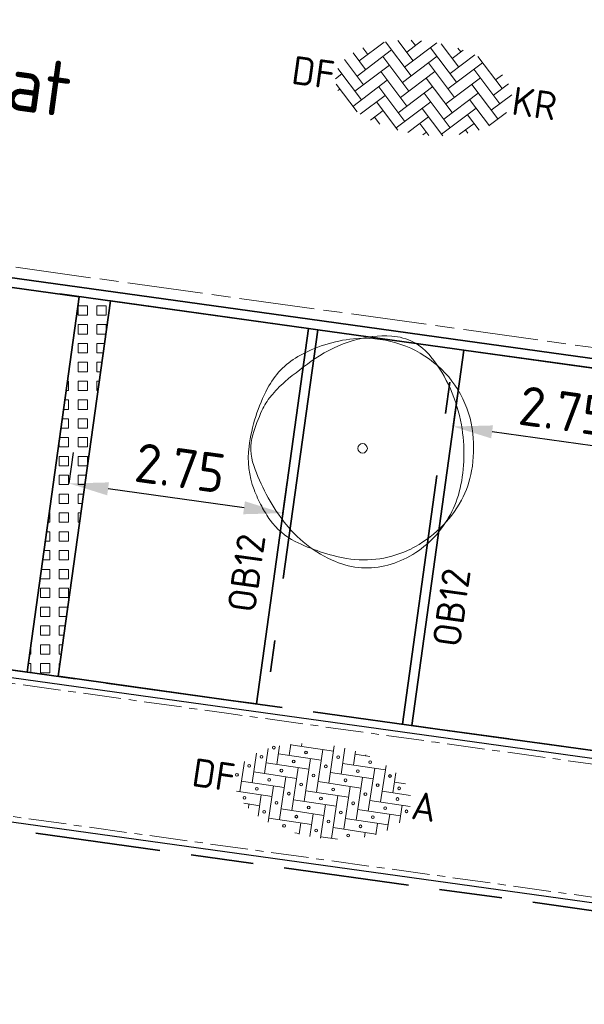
# Model space of a CAD drawing. Header units: metres. Extents: x 167072 to 168585, y 462393 to 462997.
# Tile 31 of 95: x 167581 to 167588, y 462579 to 462591. Entities that reach past the tile are written whole.
import ezdxf
from ezdxf.enums import TextEntityAlignment as Align

# ---------------------------------------------------------------- set-up
doc = ezdxf.new("R2010")
doc.units = ezdxf.units.M
doc.header["$LTSCALE"] = 0.2
for name, pattern in [('ACAD_ISO04W100', [30, 24, -3, 0, -3]), ('ACAD_ISO08W100', [36, 24, -3, 6, -3]), ('VH-OPSLUITBAND_100X200', [16, 8, -2, 4, -2]), ('VH-OPSLUITBAND_120X250', [26, 16, -4, 2, -4])]:
    doc.linetypes.add(name, pattern=pattern)
doc.layers.get('0').update_dxf_attribs({"lineweight": 25})
for name, color, linetype, lineweight in [('N-WE-GR-BOOM_2e_grootte-S', 252, 'Continuous', 9), ('N-WE-OG-BEBOUWING_STRAATNAAM-T35', 50, 'Continuous', 35), ('N-WE-VH-KANTOPSLUITING-T18', 10, 'Continuous', 18), ('N-WE-VH-KANTOPSLUITING_OPSLUITBAND_100X200-G', 150, 'VH-OPSLUITBAND_100X200', 35), ('N-WE-VH-KANTOPSLUITING_OPSLUITBAND_120X250-G', 150, 'VH-OPSLUITBAND_120X250', 35), ('N-WE-VH-KANTOPSLUITING_VOORKANTBAND_OB_100x200-G', 2, 'Continuous', 25), ('N-WE-VH-KANTOPSLUITING_VOORKANTBAND_OB_120x250-G', 3, 'Continuous', 35), ('N-WE-VH-KANTVERHARDING_BSS_LANGS_BAND_DUBBELE_STREKLAAG-G', 10, 'ACAD_ISO08W100', 18), ('N-WE-VH-KANTVERHARDING_SBS_A_ENKELE_STREKLAAG-G', 10, 'ACAD_ISO04W100', 13), ('N-WE-VH-VERHARDING_BETONSTRAATSTEEN-S', 11, 'Continuous', 13), ('N-WE-VH-VERHARDING_GRASPLAAT-G', 70, 'Continuous', 35), ('N-WE-VH-VERHARDING_STRAATBAKSTEEN-S', 11, 'Continuous', 13), ('N-WE-VH-VERHARDING_TEGEL_GRAS-A', 72, 'Continuous', 9), ('N-WE-VH-VERHARDING_TEGEL_GRAS_VAKMARKERING-G', 70, 'Continuous', 20), ('TB63_BOOM', 252, 'Continuous', 9)]:
    doc.layers.add(name, color=color, linetype=linetype, lineweight=lineweight)
doc.layers.add('TM00_MAATVOERING', color=1, linetype='Continuous')
doc.styles.add('NLCS-ISO', font='NLCS-ISO.ttf')
doc.styles.add('NLCS-ISO-M200-T18', font='NLCS-ISO.ttf', dxfattribs={"height": 0.36})
doc.styles.add('NLCS-ISO-M200-T25', font='NLCS-ISO.ttf', dxfattribs={"height": 0.5})
doc.styles.add('NLCS-ISO-M200-T35', font='NLCS-ISO.ttf', dxfattribs={"height": 0.7})
doc.dimstyles.new('NLCS-M200-T25-PIJL_L2_H1', dxfattribs={"dimscale": 0.2, "dimtxt": 2.5, "dimasz": 2.5, "dimexe": 2, "dimexo": 2, "dimgap": 0.7, "dimtad": 1, "dimzin": 0, "dimdsep": 46, "dimtxsty": 'NLCS-ISO-M200-T25', "dimcen": 0, "dimdle": 2, "dimclrd": 256, "dimclre": 256, "dimclrt": 256, "dimadec": 1, "dimazin": 0, "dimtfac": 1, "dimtdec": 3, "dimtofl": 0, "dimtmove": 0, "dimatfit": 3, "dimfxl": 2, "dimfxlon": 1, "dimtfillclr": 256, "dimtolj": 1, "dimtzin": 0, "dimlwd": -1, "dimlwe": -1, "dimarcsym": 0})

# ---------------------------------------------------------------- blocks, each defined once
blk = doc.blocks.new('SVH-BSS_DIKFORMAAT_KEPER-SO')
at = {"ltscale": 0.1}
for p, q in [((-4.314, 1.141), (-2.904, 2.552)), ((-2.823, 2.577), (-0.899, 0.653)), ((-2.043, 2.772), (-0.899, 1.629)), ((-1.387, 1.141), (0.436, 2.964)), ((-1.387, 2.117), (-0.545, 2.959)), ((-1.2, 2.905), (-0.899, 2.605)), ((0.077, 2.605), (2.028, 0.653)), ((0.707, 2.95), (2.028, 1.629)), ((1.54, 2.117), (2.169, 2.746)), ((1.54, 1.141), (2.94, 2.54)), ((1.817, 2.815), (2.028, 2.605)), ((-4.314, 0.165), (-2.363, 2.117)), ((-4.194, 1.996), (-3.827, 1.629)), ((-1.387, 0.165), (0.565, 2.117)), ((1.54, 0.165), (3.492, 2.117)), ((3.133, 2.475), (4.956, 0.653)), ((-4.771, 1.598), (-3.827, 0.653)), ((-2.851, 1.629), (-0.899, -0.323)), ((0.077, 1.629), (2.028, -0.323)), ((3.004, 1.629), (4.956, -0.323)), ((4.468, 1.141), (4.854, 1.527)), ((-5.254, 1.104), (-3.827, -0.323)), ((-4.314, -0.811), (-2.363, 1.141)), ((-2.851, 0.653), (-0.899, -1.299)), ((-1.387, -0.811), (0.565, 1.141)), ((0.077, 0.653), (2.028, -1.299)), ((1.54, -0.811), (3.492, 1.141)), ((3.004, 0.653), (4.956, -1.299)), ((4.468, 0.165), (5.318, 1.015)), ((-5.646, -0.191), (-5.29, 0.165)), ((-5.589, 0.464), (-3.827, -1.299)), ((-4.314, -1.787), (-2.363, 0.165)), ((-1.387, -1.787), (0.565, 0.165)), ((1.54, -1.787), (3.492, 0.165)), ((4.468, -0.811), (5.621, 0.342)), ((-5.566, -0.535), (-3.997, -2.104)), ((-2.851, -0.323), (-0.899, -2.275)), ((0.077, -0.323), (2.028, -2.275)), ((3.004, -0.323), (4.49, -1.809)), ((-5.388, -0.908), (-5.29, -0.811)), ((-3.769, -2.217), (-2.363, -0.811)), ((-1.387, -2.762), (0.565, -0.811)), ((1.54, -2.762), (3.492, -0.811)), ((4.468, -1.787), (5.444, -0.811)), ((-3.073, -2.496), (-2.363, -1.787)), ((-2.851, -1.299), (-1.25, -2.899)), ((-0.605, -2.956), (0.565, -1.787)), ((0.077, -1.299), (1.626, -2.848)), ((2.653, -2.626), (3.492, -1.787)), ((3.004, -1.299), (3.873, -2.167)), ((-2.851, -2.275), (-2.444, -2.681)), ((0.077, -2.275), (0.749, -2.947)), ((3.004, -2.275), (3.186, -2.457)), ((0.36, -2.967), (0.565, -2.762))]:
    blk.add_line(p, q, dxfattribs=at)
at = {"style": 'NLCS-ISO'}
blk.add_attdef('FORMAAT', text='', height=1.8, dxfattribs=at).set_placement((-5.746, 0), align=Align.MIDDLE_RIGHT)
blk.add_attdef('KLEUR', text='', height=1.8, dxfattribs=at).set_placement((5.721, 0), align=Align.MIDDLE_LEFT)
at = {"style": 'NLCS-ISO', "flags": 1}
blk.add_attdef('FUNCTIE', text='', height=1.8, dxfattribs=at).set_placement((0.116, -3.585), align=Align.MIDDLE_CENTER)
blk = doc.blocks.new('SVH-SBS_DIKFORMAAT_ELLEBOOG-SO')
at = {"ltscale": 0.1}
for p, q in [((-2.07, 2.59), (-2.07, 1.38)), ((-1.38, 2.799), (-1.38, 2.07)), ((-1.38, 2.76), (1.38, 2.76)), ((-0.69, 2.946), (-0.69, 2.76)), ((0.69, 2.76), (0.69, 0)), ((1.38, 3.093), (1.38, 0.69)), ((2.07, 3.053), (2.07, 1.38)), ((2.76, 2.965), (2.76, 2.07)), ((2.76, 2.76), (3.709, 2.76)), ((3.45, 2.827), (3.45, 2.76)), ((-3.45, 1.898), (-3.45, 0)), ((-2.76, 2.302), (-2.76, 0.69)), ((-2.07, 2.07), (0.69, 2.07)), ((0, 2.07), (0, -0.69)), ((2.07, 2.07), (4.83, 2.07)), ((4.14, 2.07), (4.14, -0.69)), ((4.83, 2.356), (4.83, 0)), ((5.52, 1.975), (5.52, 0.69)), ((-4.14, 1.257), (-4.14, -0.69)), ((-2.76, 1.38), (0, 1.38)), ((-0.69, 1.38), (-0.69, -1.38)), ((1.38, 1.38), (4.14, 1.38)), ((3.45, 1.38), (3.45, -1.38)), ((5.52, 1.38), (6.22, 1.38)), ((6.21, 1.392), (6.21, 1.38)), ((-3.45, 0.69), (-0.69, 0.69)), ((-1.38, 0.69), (-1.38, -2.07)), ((0.69, 0.69), (3.45, 0.69)), ((2.76, 0.69), (2.76, -2.07)), ((4.83, 0.69), (6.646, 0.69)), ((-4.14, 0), (-1.38, 0)), ((0, 0), (2.76, 0)), ((4.14, 0), (6.745, 0)), ((-2.07, 0), (-2.07, -2.341)), ((2.07, 0), (2.07, -2.76)), ((6.21, 0), (6.21, -1.143)), ((-4.35, -0.69), (-2.07, -0.69)), ((-2.76, -0.69), (-2.76, -2.053)), ((-0.69, -0.69), (2.07, -0.69)), ((1.38, -0.69), (1.38, -2.845)), ((3.45, -0.69), (6.21, -0.69)), ((5.52, -0.69), (5.52, -1.726)), ((-3.789, -1.38), (-2.76, -1.38)), ((-3.45, -1.38), (-3.45, -1.649)), ((-1.38, -1.38), (1.38, -1.38)), ((0.69, -1.38), (0.69, -2.841)), ((2.76, -1.38), (5.52, -1.38)), ((4.83, -1.38), (4.83, -2.107)), ((-2.07, -2.07), (0.69, -2.07)), ((0, -2.07), (0, -2.793)), ((2.07, -2.07), (4.83, -2.07)), ((4.14, -2.07), (4.14, -2.38)), ((-0.278, -2.76), (0, -2.76)), ((1.38, -2.76), (2.461, -2.76))]:
    blk.add_line(p, q, dxfattribs=at)
for centre in [(-2.415, 2.415), (-0.345, 2.415), (1.725, 2.415), (3.795, 2.415), (-3.105, 1.725), (-1.035, 1.725), (1.035, 1.725), (3.105, 1.725), (5.175, 1.725), (-3.795, 1.035), (-1.725, 1.035), (0.345, 1.035), (2.415, 1.035), (4.485, 1.035), (5.865, 1.035), (-4.485, 0.345), (-2.415, 0.345), (-0.345, 0.345), (1.725, 0.345), (3.795, 0.345), (5.865, 0.345), (-3.105, -0.345), (-1.035, -0.345), (1.035, -0.345), (3.105, -0.345), (5.175, -0.345), (6.555, -0.345), (-3.795, -1.035), (-1.725, -1.035), (0.345, -1.035), (2.415, -1.035), (4.485, -1.035), (-2.415, -1.725), (-0.345, -1.725), (1.725, -1.725), (3.795, -1.725), (-1.035, -2.415), (1.035, -2.415), (3.105, -2.415)]:
    blk.add_circle(centre, 0.0881, dxfattribs=at)
at = {"style": 'NLCS-ISO'}
blk.add_attdef('FORMAAT', text='', height=1.8, dxfattribs=at).set_placement((-4.59, 0.124), align=Align.MIDDLE_RIGHT)
blk.add_attdef('KLEUR', text='', height=1.8, dxfattribs=at).set_placement((6.845, 0.124), align=Align.MIDDLE_LEFT)
at = {"style": 'NLCS-ISO', "flags": 1}
blk.add_attdef('FUNCTIE', text='', height=1.8, dxfattribs=at).set_placement((0.116, -3.585), align=Align.MIDDLE_CENTER)
blk = doc.blocks.new('SB-BOOM19')
at = {"layer": 'TB63_BOOM', "linetype": 'Continuous'}
blk.add_circle((0, 0), 0.02, dxfattribs=at)
for centre, radius, start, end in [((0.0203, -0.1229), 0.5914, 95.7743, 119.9478), ((0.095, -0.0002), 0.4778, 86.5891, 106.3683), ((0.0083, -0.0042), 0.472, 51.5393, 95.7734), ((0.1097, 0.2471), 0.2301, 38.2099, 86.5855), ((0.1213, -0.0898), 0.5712, 106.3689, 124.4478), ((-0.108, 0.0998), 0.3344, 119.9475, 152.2845), ((0.6931, -0.9235), 1.5821, 124.4458, 130.3031), ((-0.22, -0.0124), 0.6496, 9.9831, 38.21), ((0.0238, 0.0153), 0.4471, 6.0223, 51.5393), ((0.2555, -0.0912), 0.745, 152.2851, 172.4004), ((-0.0365, -0.0633), 0.4542, 130.3005, 141.2454), ((-0.1609, 0.0365), 0.2946, 141.2444, 154.9906), ((0.2238, -0.1429), 0.7191, 154.9924, 163.7785), ((-0.2932, -0.0253), 0.724, 358.8883, 9.9834), ((-0.2601, -0.0021), 0.2152, 163.7797, 199.3828), ((-0.1026, 0.002), 0.5742, 350.2301, 6.0232), ((-0.1145, -0.0418), 0.3717, 172.3996, 201.0285), ((-0.2055, -0.027), 0.6362, 347.0493, 358.8877), ((0.3603, 0.2161), 0.8728, 199.3819, 216.8466), ((0.0664, -0.0271), 0.4027, 331.3474, 350.2303), ((0.1533, 0.0611), 0.6586, 201.0235, 207.8216), ((-0.0266, -0.0682), 0.4527, 316.7622, 347.0499), ((0.0174, -0.0107), 0.5049, 207.8204, 215.5805), ((-0.0186, 0.0194), 0.4996, 296.8801, 331.348), ((-0.1565, -0.1351), 0.2911, 215.5851, 243.3801), ((0.0953, 0.0175), 0.5417, 216.8467, 247.0462), ((0.0673, 0.3116), 0.7907, 243.3844, 260.1468), ((-0.0043, -0.0892), 0.4221, 285.3686, 316.7631), ((0.0075, -0.0323), 0.4417, 260.1457, 296.8807), ((0.0171, -0.1671), 0.3412, 247.0472, 285.3699)]:
    blk.add_arc(centre, radius, start, end, dxfattribs=at)
blk = doc.blocks.new('BOOM RODOR')
at = {"layer": 'TB63_BOOM', "xscale": 3, "yscale": 3}
blk.add_blockref('SB-BOOM19', (0, 0), dxfattribs=at)
blk = doc.blocks.new('*D697')
at = {"layer": 'Defpoints', "color": 0, "transparency": 16777216}
for p in [(167586.465, 462586.101), (167586.465, 462586.101), (167589.189, 462585.723)]:
    blk.add_point(p, dxfattribs=at)
at = {"layer": 'TM00_MAATVOERING', "transparency": 16777216}
for p, q in [((167586.465, 462586.101), (167586.52, 462586.497)), ((167588.694, 462585.792), (167586.96, 462586.032)), ((167589.189, 462585.723), (167589.244, 462586.119))]:
    blk.add_line(p, q, dxfattribs=at)
for points in [[(167586.972, 462586.115), (167586.949, 462585.95), (167586.465, 462586.101)], [(167588.705, 462585.874), (167588.682, 462585.709), (167589.189, 462585.723)]]:
    blk.add_solid(points, dxfattribs=at)
at = {"layer": 'TM00_MAATVOERING', "transparency": 16777216, "insert": (167587.881, 462586.298), "char_height": 0.5, "attachment_point": 5, "rotation": 352.0928, "style": 'NLCS-ISO-M200-T25'}
blk.add_mtext('\\A1;2.75', dxfattribs=at)
blk = doc.blocks.new('*D698')
at = {"layer": 'Defpoints', "color": 0, "transparency": 16777216}
for p in [(167581.563, 462585.336), (167581.569, 462585.375), (167584.287, 462584.958)]:
    blk.add_point(p, dxfattribs=at)
at = {"layer": 'TM00_MAATVOERING', "transparency": 16777216}
for p, q in [((167581.569, 462585.375), (167581.624, 462585.771)), ((167583.797, 462585.066), (167582.064, 462585.306)), ((167584.292, 462584.997), (167584.347, 462585.393))]:
    blk.add_line(p, q, dxfattribs=at)
for points in [[(167582.075, 462585.389), (167582.052, 462585.224), (167581.569, 462585.375)], [(167583.809, 462585.148), (167583.786, 462584.983), (167584.292, 462584.997)]]:
    blk.add_solid(points, dxfattribs=at)
at = {"layer": 'TM00_MAATVOERING', "transparency": 16777216, "insert": (167582.984, 462585.572), "char_height": 0.5, "attachment_point": 5, "rotation": 352.0928, "style": 'NLCS-ISO-M200-T25'}
blk.add_mtext('\\A1;2.75', dxfattribs=at)

msp = doc.modelspace()

# ---------------------------------------------------------------- hatches: boundary and pattern name
at = {"layer": 'N-WE-VH-VERHARDING_TEGEL_GRAS-A'}
h = msp.add_hatch(dxfattribs=at)
h.set_pattern_fill('AVH-GRASTEGEL', color=256, scale=0.3, pattern_type=2)
h.set_pattern_definition([(0, (0, 0), (0, 0.12), [0.12, -0.12]), (90, (0, 0), (-0.12, 7e-18), [0.12, -0.12])])
h.paths.add_polyline_path([(167582.094, 462587.701), (167581.429, 462582.917), (167581.033, 462582.972), (167581.697, 462587.756)])

# ---------------------------------------------------------------- linework, layer by layer
at = {"layer": 'N-WE-VH-KANTOPSLUITING_OPSLUITBAND_100X200-G', "flags": 128}
for points in [[(167552.614, 462584.879), (167595.03, 462578.988), (167596.998, 462586.151), (167597.321, 462587.62), (167598.56, 462598.68), (167563.379, 462603.566)], [(167596.013, 462596.691), (167595.377, 462592.115), (167593.86, 462581.19), (167586.263, 462582.245)], [(167583.628, 462582.611), (167558.994, 462586.033)], [(167586.263, 462582.245), (167583.628, 462582.611)]]:
    msp.add_lwpolyline(points, dxfattribs=at)
at = {"layer": 'N-WE-VH-KANTOPSLUITING_OPSLUITBAND_120X250-G'}
msp.add_lwpolyline([(167594.524, 462585.974), (167586.6, 462587.075), (167586.481, 462587.091), (167584.738, 462587.334), (167584.619, 462587.35), (167559.362, 462590.858), (167557.625, 462591.099, 0.392958), (167553.298, 462588.069), (167548.636, 462566.316), (167548.519, 462566.347)], format="xyb", dxfattribs=at)
for points in [[(167584.738, 462587.334), (167584.074, 462582.549)], [(167585.817, 462582.307), (167586.481, 462587.091)]]:
    msp.add_lwpolyline(points, dxfattribs=at)
at = {"layer": 'N-WE-VH-KANTOPSLUITING_VOORKANTBAND_OB_100x200-G', "flags": 128}
msp.add_lwpolyline([(167552.635, 462584.978), (167594.957, 462579.099), (167596.901, 462586.175), (167597.222, 462587.636), (167598.45, 462598.594), (167563.368, 462603.467)], dxfattribs=at)
at = {"layer": 'N-WE-VH-KANTOPSLUITING_VOORKANTBAND_OB_100x200-G'}
msp.add_lwpolyline([(167596.109, 462596.658), (167595.476, 462592.102), (167593.945, 462581.077), (167586.249, 462582.146), (167583.614, 462582.512), (167558.981, 462585.934)], dxfattribs=at)
at = {"layer": 'N-WE-VH-KANTOPSLUITING_VOORKANTBAND_OB_120x250-G', "flags": 128}
msp.add_lwpolyline([(167548.519, 462566.347), (167553.181, 462588.094, -0.392958), (167557.642, 462591.218), (167559.573, 462590.95), (167584.636, 462587.469), (167586.617, 462587.194), (167594.541, 462586.093)], format="xyb", dxfattribs=at)
at = {"layer": 'N-WE-VH-KANTOPSLUITING_VOORKANTBAND_OB_120x250-G'}
for points in [[(167584.619, 462587.35), (167583.955, 462582.566)], [(167585.936, 462582.291), (167586.6, 462587.075)]]:
    msp.add_lwpolyline(points, dxfattribs=at)
at = {"layer": 'N-WE-VH-KANTVERHARDING_BSS_LANGS_BAND_DUBBELE_STREKLAAG-G', "ltscale": 0.2, "flags": 128}
msp.add_lwpolyline([(167543.815, 462567.59), (167550.374, 462598.192), (167556.804, 462597.301), (167565.282, 462596.124), (167595.215, 462591.966), (167594.421, 462586.251), (167586.636, 462587.332), (167560.289, 462590.992), (167557.661, 462591.357, 0.392958), (167553.044, 462588.124), (167548.384, 462566.382)], format="xyb", dxfattribs=at)
at = {"layer": 'N-WE-VH-KANTVERHARDING_SBS_A_ENKELE_STREKLAAG-G', "ltscale": 0.1, "flags": 128}
msp.add_lwpolyline([(167563.428, 462603.388), (167563.244, 462601.717), (167596.246, 462597.134), (167595.546, 462592.092), (167594.005, 462580.999), (167586.239, 462582.077), (167583.605, 462582.443), (167558.506, 462585.929), (167559.184, 462590.812), (167557.616, 462591.03, 0.392958), (167553.366, 462588.055), (167552.719, 462585.036), (167594.906, 462579.177), (167596.833, 462586.191), (167597.153, 462587.647), (167598.373, 462598.534)], format="xyb", close=True, dxfattribs=at)
at = {"layer": 'N-WE-VH-VERHARDING_GRASPLAAT-G'}
for points in [[(167581.697, 462587.756), (167579.617, 462588.045), (167578.953, 462583.261), (167581.033, 462582.972), (167581.697, 462587.756)], [(167584.619, 462587.35), (167582.094, 462587.701), (167581.429, 462582.917), (167583.628, 462582.611), (167583.955, 462582.566), (167584.619, 462587.35)], [(167589.126, 462586.724), (167586.6, 462587.075), (167585.936, 462582.291), (167586.263, 462582.245), (167588.462, 462581.94), (167589.126, 462586.724)]]:
    msp.add_lwpolyline(points, close=True, dxfattribs=at)
at = {"layer": 'N-WE-VH-VERHARDING_TEGEL_GRAS_VAKMARKERING-G', "flags": 128}
msp.add_lwpolyline([(167582.094, 462587.701), (167581.429, 462582.917), (167581.033, 462582.972), (167581.697, 462587.756)], close=True, dxfattribs=at)

# ---------------------------------------------------------------- block references
at = {"layer": 'N-WE-GR-BOOM_2e_grootte-S'}
msp.add_blockref('BOOM RODOR', (167585.31, 462585.823), dxfattribs=at)
at = {"layer": 'N-WE-VH-VERHARDING_BETONSTRAATSTEEN-S', "xscale": 0.2000000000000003, "yscale": 0.2000000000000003, "zscale": 0.2000000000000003, "rotation": 352.0335542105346}
msp.add_blockref('SVH-BSS_DIKFORMAAT_KEPER-SO', (167586.088, 462590.416), dxfattribs=at).add_auto_attribs({'FORMAAT': 'DF', 'KLEUR': 'KR'})
at = {"layer": 'N-WE-VH-VERHARDING_STRAATBAKSTEEN-S', "xscale": 0.2, "yscale": 0.2, "zscale": 0.2, "rotation": 351.4618595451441}
msp.add_blockref('SVH-SBS_DIKFORMAAT_ELLEBOOG-SO', (167584.584, 462581.459), dxfattribs=at).add_auto_attribs({'FORMAAT': 'DF', 'KLEUR': 'A'})

# ---------------------------------------------------------------- texts
at = {"layer": 'N-WE-OG-BEBOUWING_STRAATNAAM-T35', "insert": (167569.205, 462592.438), "char_height": 0.7, "attachment_point": 1, "rotation": 352.2023, "style": 'NLCS-ISO-M200-T35'}
msp.add_mtext_dynamic_manual_height_columns('\\pxi-3,l4,t4;J. van der Woerd-Mollstraat', width=17.63383, gutter_width=3.5, heights=[0], dxfattribs=at)
at = {"layer": 'N-WE-VH-KANTOPSLUITING-T18', "char_height": 0.36, "attachment_point": 1, "rotation": 82.0928, "style": 'NLCS-ISO-M200-T18'}
for insert in [(167583.581, 462583.765), (167586.196, 462583.326)]:
    msp.add_mtext('OB12', dxfattribs=dict(at, insert=insert))

# ---------------------------------------------------------------- dimensions: what is measured, and where the dimension line sits
at = {"layer": 'TM00_MAATVOERING'}
for p1, p2, distance, picture, middle in [((167589.189, 462585.723), (167586.465, 462586.101), 0, '*D697', (167587.881, 462586.298)), ((167584.287, 462584.958), (167581.563, 462585.336), -0.039, '*D698', (167582.984, 462585.572))]:
    dim = msp.add_aligned_dim(p1=p1, p2=p2, distance=distance, dimstyle='NLCS-M200-T25-PIJL_L2_H1', dxfattribs=at)
    dim.commit()
    dim.dimension.update_dxf_attribs({"geometry": picture, "text_midpoint": middle})

doc.saveas('drawing.dxf')
